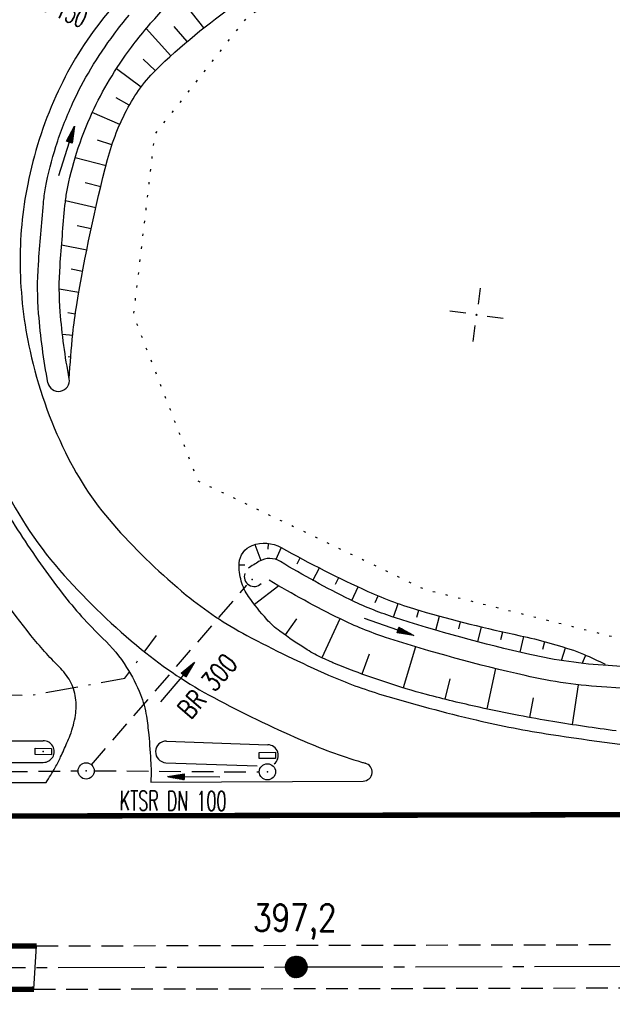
# Model space of a CAD drawing. Extents: x 0 to 1135, y 0 to 594.
# Tile 51 of 153: x 409 to 464, y 328 to 419. Entities that reach past the tile are written whole.
import ezdxf
from ezdxf.enums import TextEntityAlignment as Align

# ---------------------------------------------------------------- set-up
doc = ezdxf.new("R2010")
doc.units = 0
doc.header["$LTSCALE"] = 2
doc.header["$MEASUREMENT"] = 0
for name, pattern in [('ACHSE', [5.5, 4, -0.5, 0.5, -0.5]), ('AUSGEZOGEN', [0]), ('BAB-FM2', [2.6, 1.5, -0.5, 0.1, -0.5]), ('EinAusfädelung', [3.5, 2.5, -1]), ('GESTRICH-X2', [1.5, 1, -0.5]), ('PUNKTX2_STR', [0.6, 0.1, -0.5])]:
    doc.linetypes.add(name, pattern=pattern)
doc.layers.get('0').update_dxf_attribs({"color": 8, "linetype": 'AUSGEZOGEN'})
for name, color, linetype in [('ACHSETOP', 250, 'ACHSE'), ('BAB_FM', 8, 'BAB-FM2'), ('BOESCHG', 8, 'AUSGEZOGEN'), ('DURCHL', 200, 'GESTRICH-X2'), ('EINAUSF', 8, 'EinAusfädelung'), ('FBRTOP', 8, 'AUSGEZOGEN'), ('HEKT_B', 250, 'CONTINUOUS'), ('KANAL', 200, 'GESTRICH-X2'), ('MS-UEBERFAHRT', 8, 'GESTRICH-X2'), ('MULDE', 8, 'AUSGEZOGEN'), ('NETZ', 250, 'AUSGEZOGEN'), ('NUTZUNG', 8, 'PUNKTX2_STR'), ('PFEIL', 200, 'CONTINUOUS'), ('PFEILTOP', 8, 'AUSGEZOGEN'), ('SCHSYMBOL', 200, 'AUSGEZOGEN'), ('TEXTO', 200, 'CONTINUOUS')]:
    doc.layers.add(name, color=color, linetype=linetype)
doc.styles.add('ROMANS', font='romans.shx', dxfattribs={"width": 0.8})

# ---------------------------------------------------------------- blocks, each defined once
blk = doc.blocks.new('IKR')
at = {"color": 0}
for p, q in [((0, 1), (0, 2.5)), ((-2.5, 0), (-1, 0)), ((1, 0), (2.5, 0)), ((0, -2.5), (0, -1))]:
    blk.add_line(p, q, dxfattribs=at)
blk.add_circle((0, 0), 0.05, dxfattribs=at)
blk.add_point((0, 0), dxfattribs=at)
blk = doc.blocks.new('*X17')
at = {"color": 0}
for p, q in [((212.234, 257.394), (213.242, 258.402)), ((212.236, 257.466), (213.169, 258.4)), ((212.237, 257.326), (213.31, 258.399)), ((212.244, 257.262), (213.373, 258.392)), ((212.244, 257.545), (213.09, 258.391)), ((212.254, 257.202), (213.434, 258.381)), ((212.261, 257.633), (213.003, 258.375)), ((212.268, 257.145), (213.491, 258.368)), ((212.284, 257.09), (213.545, 258.351)), ((212.29, 257.732), (212.903, 258.346)), ((212.303, 257.038), (213.597, 258.333)), ((212.324, 256.988), (213.647, 258.312)), ((212.343, 257.856), (212.779, 258.293)), ((212.347, 256.941), (213.694, 258.288)), ((212.372, 256.895), (213.74, 258.263)), ((212.399, 256.852), (213.783, 258.236)), ((212.428, 256.81), (213.825, 258.207)), ((212.459, 256.77), (213.865, 258.176)), ((212.492, 256.732), (213.903, 258.143)), ((212.526, 256.696), (213.939, 258.109)), ((212.563, 256.662), (213.974, 258.073)), ((212.601, 256.629), (214.006, 258.035)), ((212.64, 256.598), (214.037, 257.995)), ((212.682, 256.569), (214.066, 257.953)), ((212.726, 256.542), (214.093, 257.91)), ((212.771, 256.517), (214.119, 257.864)), ((212.819, 256.493), (214.142, 257.817)), ((212.868, 256.472), (214.163, 257.767)), ((212.92, 256.454), (214.182, 257.715)), ((212.975, 256.437), (214.198, 257.661)), ((213.032, 256.424), (214.211, 257.603)), ((213.092, 256.414), (214.222, 257.543)), ((213.156, 256.407), (214.229, 257.479)), ((213.224, 256.404), (214.232, 257.412)), ((213.296, 256.406), (214.23, 257.339)), ((213.375, 256.414), (214.222, 257.26)), ((213.463, 256.43), (214.205, 257.173)), ((213.563, 256.46), (214.176, 257.073)), ((213.686, 256.512), (214.123, 256.949))]:
    blk.add_line(p, q, dxfattribs=at)
blk = doc.blocks.new('SRMAST2')
at = {"color": 0}
blk.add_circle((0, 0), 0.999, dxfattribs=at)
blk.add_point((0, 0), dxfattribs=at)
blk.add_blockref('*X17', (-213.233, -257.403))
blk = doc.blocks.new('GST')
at = {"color": 0}
blk.add_circle((0, 0), 0.75, dxfattribs=at)
blk.add_point((0, 0), dxfattribs=at)
blk = doc.blocks.new('10')
blk.add_blockref('GST', (0, 0))
blk = doc.blocks.new('13')
blk.add_lwpolyline([(0.755, 1.218), (-0.748, 1.218), (-0.748, 1.801), (0.755, 1.801)], close=True)
at = {"rotation": 180}
blk.add_blockref('GST', (0, 0), dxfattribs=at)
blk = doc.blocks.new('40')
at = {"color": 0}
blk.add_arc((0.025, 0.311), 0.91, 192.5363, 347.4637, dxfattribs=at)
blk.add_point((0, 0), dxfattribs=at)
blk = doc.blocks.new('30')
at = {"color": 0}
for p, q in [((-0.75, -0.29), (-0.75, 0.293)), ((-0.75, 0.293), (0.753, 0.293)), ((0.753, 0.293), (0.753, -0.29)), ((0.753, -0.29), (-0.75, -0.29))]:
    blk.add_line(p, q, dxfattribs=at)
blk.add_point((0, 0), dxfattribs=at)
blk = doc.blocks.new('PFEIL2')
at = {"color": 0}
for p, q in [((0.88, 0.002), (-2.401, -0.012)), ((0.881, -0.271), (0.879, 0.276)), ((0.879, 0.276), (2.429, 0.009)), ((0.911, 0.27), (0.879, 0.265)), ((0.965, 0.261), (0.879, 0.246)), ((1.019, 0.252), (0.879, 0.228)), ((1.073, 0.242), (0.879, 0.209)), ((1.127, 0.233), (0.879, 0.191)), ((1.181, 0.224), (0.879, 0.172)), ((1.235, 0.214), (0.879, 0.154)), ((1.289, 0.205), (0.879, 0.135)), ((1.343, 0.196), (0.879, 0.117)), ((1.397, 0.187), (0.879, 0.098)), ((1.451, 0.177), (0.879, 0.08)), ((1.505, 0.168), (0.879, 0.061)), ((1.559, 0.159), (0.88, 0.043)), ((1.613, 0.149), (0.88, 0.024)), ((1.668, 0.14), (0.88, 0.006)), ((1.722, 0.131), (0.88, -0.013)), ((1.776, 0.121), (0.88, -0.031)), ((1.83, 0.112), (0.88, -0.05)), ((1.884, 0.103), (0.88, -0.068)), ((1.938, 0.094), (0.88, -0.087)), ((1.992, 0.084), (0.88, -0.105)), ((2.046, 0.075), (0.88, -0.124)), ((2.1, 0.066), (0.88, -0.142)), ((2.154, 0.056), (0.88, -0.161)), ((2.208, 0.047), (0.88, -0.179)), ((2.262, 0.038), (0.881, -0.198)), ((2.316, 0.029), (0.881, -0.216)), ((2.37, 0.019), (0.881, -0.235)), ((2.424, 0.01), (0.881, -0.253)), ((2.429, 0.009), (0.881, -0.271))]:
    blk.add_line(p, q, dxfattribs=at)

msp = doc.modelspace()

# ---------------------------------------------------------------- linework, layer by layer
at = {"layer": 'ACHSETOP'}
msp.add_lwpolyline([(25, 330.956), (159.858, 331.26), (434.858, 331.882), (684.857, 332.446), (859.856, 332.841), (950, 333.044)], dxfattribs=at)
msp.add_lwpolyline([(25, 330.956), (159.858, 331.26), (434.858, 331.882), (684.857, 332.446), (859.856, 332.841), (950, 333.044)], dxfattribs=at)
at = {"layer": 'BAB_FM', "flags": 128}
msp.add_lwpolyline([(396.146, 357.071), (410.43, 356.999), (419.021, 358.558), (421.94, 362.49)], dxfattribs=at)
msp.add_lwpolyline([(396.146, 357.071), (410.43, 356.999), (419.021, 358.558), (421.94, 362.49)], dxfattribs=at)
at = {"layer": 'BOESCHG'}
for p, q in [((426.325, 418.637), (423.91, 421.679)), ((426.325, 418.637), (423.91, 421.679)), ((423.274, 416.051), (420.995, 418.57)), ((423.274, 416.051), (420.995, 418.57)), ((424.779, 417.368), (423.592, 418.768)), ((424.779, 417.368), (423.592, 418.768)), ((421.82, 414.678), (420.717, 415.751)), ((421.82, 414.678), (420.717, 415.751)), ((420.523, 413.157), (418.245, 414.857)), ((420.523, 413.157), (418.245, 414.857)), ((419.435, 411.481), (418.233, 412.155)), ((419.435, 411.481), (418.233, 412.155)), ((418.547, 409.69), (416.011, 410.803)), ((418.547, 409.69), (416.011, 410.803)), ((417.83, 407.824), (416.484, 408.271)), ((417.83, 407.824), (416.484, 408.271)), ((417.282, 405.901), (414.426, 406.633)), ((417.282, 405.901), (414.426, 406.633)), ((416.798, 403.96), (415.352, 404.311)), ((416.798, 403.96), (415.352, 404.311)), ((416.34, 402.014), (413.541, 402.652)), ((416.34, 402.014), (413.541, 402.652)), ((415.908, 400.061), (414.629, 400.335)), ((415.908, 400.061), (414.629, 400.335)), ((415.502, 398.103), (413.181, 398.568)), ((415.502, 398.103), (413.181, 398.568)), ((415.122, 396.139), (414.075, 396.334)), ((415.122, 396.139), (414.075, 396.334)), ((414.769, 394.171), (412.965, 394.482)), ((414.769, 394.171), (412.965, 394.482)), ((414.447, 392.197), (413.752, 392.297)), ((414.447, 392.197), (413.752, 392.297)), ((414.206, 390.211), (413.263, 390.306)), ((414.206, 390.211), (413.263, 390.306)), ((414.026, 388.22), (413.783, 388.239)), ((414.026, 388.22), (413.783, 388.239)), ((434.923, 369.129), (435.212, 369.669)), ((434.923, 369.129), (435.212, 369.669)), ((430.096, 368.994), (429.58, 369)), ((430.096, 368.994), (429.58, 369)), ((436.397, 367.594), (436.984, 368.742)), ((436.397, 367.594), (436.984, 368.742)), ((438.478, 367.245), (438.773, 367.848)), ((438.478, 367.245), (438.773, 367.848)), ((433.251, 367.08), (430.995, 365.355)), ((433.251, 367.08), (430.995, 365.355)), ((439.993, 365.73), (440.578, 366.987)), ((439.993, 365.73), (440.578, 366.987)), ((442.137, 365.535), (442.403, 366.168)), ((442.137, 365.535), (442.403, 366.168)), ((443.825, 364.2), (444.268, 365.446)), ((443.825, 364.2), (444.268, 365.446)), ((445.987, 364.204), (446.17, 364.832)), ((445.987, 364.204), (446.17, 364.832)), ((434.889, 364.052), (433.818, 362.549)), ((434.889, 364.052), (433.818, 362.549)), ((438.878, 364.049), (437.213, 360.445)), ((438.878, 364.049), (437.213, 360.445)), ((447.742, 362.995), (448.096, 364.29)), ((447.742, 362.995), (448.096, 364.29)), ((449.857, 363.109), (450.029, 363.778)), ((449.857, 363.109), (450.029, 363.778)), ((451.636, 361.915), (451.969, 363.293)), ((451.636, 361.915), (451.969, 363.293)), ((453.756, 362.127), (453.917, 362.838)), ((453.756, 362.127), (453.917, 362.838)), ((455.546, 360.947), (455.87, 362.409)), ((455.546, 360.947), (455.87, 362.409)), ((445.869, 361.465), (444.711, 357.673)), ((445.869, 361.465), (444.711, 357.673)), ((457.623, 361.231), (457.812, 361.932)), ((457.623, 361.231), (457.812, 361.932)), ((459.353, 360.184), (459.731, 361.368)), ((459.353, 360.184), (459.731, 361.368)), ((441.581, 360.784), (440.919, 358.944)), ((441.581, 360.784), (440.919, 358.944)), ((461.266, 359.925), (461.607, 360.679)), ((461.266, 359.925), (461.607, 360.679)), ((453.26, 359.438), (452.465, 355.712)), ((453.26, 359.438), (452.465, 355.712)), ((449.044, 358.512), (448.568, 356.613)), ((449.044, 358.512), (448.568, 356.613)), ((460.902, 357.953), (460.332, 354.267)), ((460.902, 357.953), (460.332, 354.267)), ((456.723, 356.747), (456.387, 354.928)), ((456.723, 356.747), (456.387, 354.928))]:
    msp.add_line(p, q, dxfattribs=at)
for points in [[(572.212, 351.814, 0.000002), (566.958, 351.798, 0.000356)], [(572.212, 351.814, 0.000002), (566.958, 351.798, 0.000356)], [(413.885, 386.225, -0.010225), (414.219, 390.354, -0.015613), (414.577, 393.044, -0.022794), (417.427, 406.466, -0.060488), (419.329, 411.291, -0.079488), (422.283, 415.135, -0.039319), (429.877, 421.257, -0.026248), (439.306, 427.004, -0.050511), (444.614, 429.211, -0.027697), (452.924, 431.224, -0.02491), (462.346, 432.48, -0.013353), (470.148, 432.917, 0.007961), (483.239, 433.508, 0.019353), (489.495, 434.135, 0.010339), (501.111, 436)], [(413.885, 386.225, -0.010225), (414.219, 390.354, -0.015613), (414.577, 393.044, -0.022794), (417.427, 406.466, -0.060488), (419.329, 411.291, -0.079488), (422.283, 415.135, -0.039319), (429.877, 421.257, -0.026248), (439.306, 427.004, -0.050511), (444.614, 429.211, -0.027697), (452.924, 431.224, -0.02491), (462.346, 432.48, -0.013353), (470.148, 432.917, 0.007961), (483.239, 433.508, 0.019353), (489.495, 434.135, 0.010339), (501.111, 436)], [(413.885, 386.225, -0.026236), (413.056, 392.406, -0.038057), (413.035, 396.628, -0.005349), (413.493, 402.211, -0.021777), (413.669, 403.494, -0.032554), (414.562, 407.069, -0.030102), (416.011, 410.803, -0.02735), (417.602, 413.824, -0.025706), (419.634, 416.851, -0.028177), (422.542, 420.312, -0.031818), (425.446, 423.029, -0.02052), (428.542, 425.371, -0.024568), (431.269, 427.07, -0.017073), (435.28, 429.127, -0.021612), (438.536, 430.491, -0.01056), (441.394, 431.477, -0.012605), (443.81, 432.188, -0.016924), (448.748, 433.328, -0.01464), (454.547, 434.286, -0.007304), (460.749, 435.034, -0.010629), (465.004, 435.392, -0.004752)], [(413.885, 386.225, -0.026236), (413.056, 392.406, -0.038057), (413.035, 396.628, -0.005349), (413.493, 402.211, -0.021777), (413.669, 403.494, -0.032554), (414.562, 407.069, -0.030102), (416.011, 410.803, -0.02735), (417.602, 413.824, -0.025706), (419.634, 416.851, -0.028177), (422.542, 420.312, -0.031818), (425.446, 423.029, -0.02052), (428.542, 425.371, -0.024568), (431.269, 427.07, -0.017073), (435.28, 429.127, -0.021612), (438.536, 430.491, -0.01056), (441.394, 431.477, -0.012605), (443.81, 432.188, -0.016924), (448.748, 433.328, -0.01464), (454.547, 434.286, -0.007304), (460.749, 435.034, -0.010629), (465.004, 435.392, -0.004752)], [(411.919, 385.855, -0.026236), (411.062, 392.244, -0.038057), (411.04, 396.771, -0.005349), (411.502, 402.396, -0.021777), (411.701, 403.852, -0.032554), (412.657, 407.679, -0.030102), (414.193, 411.637, -0.02735), (415.887, 414.851, -0.025706), (418.033, 418.05, -0.013298), (419.423, 419.808, -0.031818)], [(411.919, 385.855, -0.026236), (411.062, 392.244, -0.038057), (411.04, 396.771, -0.005349), (411.502, 402.396, -0.021777), (411.701, 403.852, -0.032554), (412.657, 407.679, -0.030102), (414.193, 411.637, -0.02735), (415.887, 414.851, -0.025706), (418.033, 418.05, -0.013298), (419.423, 419.808, -0.031818)], [(464.387, 353.686, -0.007926), (458.554, 354.551, -0.007001), (455.414, 355.113, -0.005968), (451.75, 355.868, -0.011758), (446.889, 357.05, -0.014936), (443.118, 358.183, -0.007877), (440.194, 359.209, -0.012111), (438.32, 359.952, -0.004237), (437.987, 360.097, -0.001982), (437.279, 360.415, -0.033929), (435.863, 361.178, -0.01779), (433.33, 362.903, -0.051138), (432.132, 363.988, -0.030532), (430.45, 366.103, -0.084405), (429.776, 367.525, -0.080039), (429.586, 369.173, -0.300012), (430.781, 370.818, -0.218532), (433.457, 370.628)], [(464.387, 353.686, -0.007926), (458.554, 354.551, -0.007001), (455.414, 355.113, -0.005968), (451.75, 355.868, -0.011758), (446.889, 357.05, -0.014936), (443.118, 358.183, -0.007877), (440.194, 359.209, -0.012111), (438.32, 359.952, -0.004237), (437.987, 360.097, -0.001982), (437.279, 360.415, -0.033929), (435.863, 361.178, -0.01779), (433.33, 362.903, -0.051138), (432.132, 363.988, -0.030532), (430.45, 366.103, -0.084405), (429.776, 367.525, -0.080039), (429.586, 369.173, -0.300012), (430.781, 370.818, -0.218532), (433.457, 370.628)], [(433.457, 370.628, 0.020797), (441.476, 366.573, 0.036523), (446.28, 364.799, 0.017606), (455.527, 362.483, -0.030836), (460.773, 361.021, -0.021928), (461.39, 360.776, -0.006639), (463.38, 359.852)], [(433.457, 370.628, 0.020797), (441.476, 366.573, 0.036523), (446.28, 364.799, 0.017606), (455.527, 362.483, -0.030836), (460.773, 361.021, -0.021928), (461.39, 360.776, -0.006639), (463.38, 359.852)]]:
    msp.add_lwpolyline(points, format="xyb", dxfattribs=at)
at = {"layer": 'DURCHL'}
msp.add_line((415.935, 350.548), (430.281, 367.135), dxfattribs=at)
msp.add_line((415.935, 350.548), (430.281, 367.135), dxfattribs=at)
at = {"layer": 'EINAUSF', "const_width": 0.5, "flags": 128}
msp.add_lwpolyline([(441.045, 345.896), (561.958, 346.169)], dxfattribs=at)
msp.add_lwpolyline([(441.045, 345.896), (561.958, 346.169)], dxfattribs=at)
at = {"layer": 'FBRTOP'}
for p, q in [((362.865, 349.003), (411.752, 348.913)), ((362.865, 349.003), (411.752, 348.913)), ((421.431, 348.96), (441.038, 349.056)), ((421.431, 348.96), (441.038, 349.056)), ((410.617, 329.827), (410.864, 333.828)), ((410.617, 329.827), (410.864, 333.828))]:
    msp.add_line(p, q, dxfattribs=at)
at = {"layer": 'FBRTOP', "flags": 128}
for points in [[(626.927, 352.633, 0.007779), (627.603, 357.888, 0.028702), (627.683, 359.323, 0.000474), (627.651, 369.075, 0.000529), (627.605, 377.816, 0.000978), (627.524, 387.707, 0.001478), (627.438, 394.253, 0.059743), (626.831, 398.705, 0.035911), (624.439, 405.767, 0.049045), (621.051, 412.021, 0.052256), (616.755, 417.134, 0.020274), (612.656, 420.78, 0.036255), (610.146, 422.549, 0.016392), (606.59, 424.532, 0.021719), (603.8, 425.821, 0.017234), (599.067, 427.573, 0.019938), (594.874, 428.78, 0.011641), (590.661, 429.71, 0.004588), (579.904, 431.719, 0.009391), (558.546, 435.094, 0.009477), (537.269, 437.638, 0.013398), (517.059, 439.121, 0.010431), (491.042, 439.787, 0.007954), (477.583, 439.637, 0.008352), (464.779, 439.075, 0.022412), (454.011, 437.937, 0.02148), (442.923, 435.769, 0.037594), (437.176, 433.921, 0.026764), (429.509, 430.313, 0.056571), (423.038, 425.825, 0.048175), (416.706, 419.097, 0.059671), (412.646, 412.318, 0.055329), (410.048, 404.205, 0.05341), (409.348, 396.661, 0.050869), (410.266, 388.762, 0.059303), (413.531, 379.411, 0.069617), (418.254, 372.407, 0.037584), (424.699, 366.241, 0.04983), (430.301, 362.502, 0.018891), (437.837, 358.85, 0.030105), (442.77, 357.031, 0.015531), (451.475, 354.696, 0.019925), (458.372, 353.362, 0.00993), (469.685, 351.867, 0.014534), (477.456, 351.224, 0.004376), (490.464, 350.643, 0.007243), (498.328, 350.474, 0.001007), (515.713, 350.389, 0.001671), (526.192, 350.393, 0.000344), (531.629, 350.417, -0.000053), (566.751, 350.594, -0.001004), (582.288, 350.64, -0.000531), (611.651, 350.636)], [(626.927, 352.633, 0.007779), (627.603, 357.888, 0.028702), (627.683, 359.323, 0.000474), (627.651, 369.075, 0.000529), (627.605, 377.816, 0.000978), (627.524, 387.707, 0.001478), (627.438, 394.253, 0.059743), (626.831, 398.705, 0.035911), (624.439, 405.767, 0.049045), (621.051, 412.021, 0.052256), (616.755, 417.134, 0.020274), (612.656, 420.78, 0.036255), (610.146, 422.549, 0.016392), (606.59, 424.532, 0.021719), (603.8, 425.821, 0.017234), (599.067, 427.573, 0.019938), (594.874, 428.78, 0.011641), (590.661, 429.71, 0.004588), (579.904, 431.719, 0.009391), (558.546, 435.094, 0.009477), (537.269, 437.638, 0.013398), (517.059, 439.121, 0.010431), (491.042, 439.787, 0.007954), (477.583, 439.637, 0.008352), (464.779, 439.075, 0.022412), (454.011, 437.937, 0.02148), (442.923, 435.769, 0.037594), (437.176, 433.921, 0.026764), (429.509, 430.313, 0.056571), (423.038, 425.825, 0.048175), (416.706, 419.097, 0.059671), (412.646, 412.318, 0.055329), (410.048, 404.205, 0.05341), (409.348, 396.661, 0.050869), (410.266, 388.762, 0.059303), (413.531, 379.411, 0.069617), (418.254, 372.407, 0.037584), (424.699, 366.241, 0.04983), (430.301, 362.502, 0.018891), (437.837, 358.85, 0.030105), (442.77, 357.031, 0.015531), (451.475, 354.696, 0.019925), (458.372, 353.362, 0.00993), (469.685, 351.867, 0.014534), (477.456, 351.224, 0.004376), (490.464, 350.643, 0.007243), (498.328, 350.474, 0.001007), (515.713, 350.389, 0.001671), (526.192, 350.393, 0.000344), (531.629, 350.417, -0.000053), (566.751, 350.594, -0.001004), (582.288, 350.64, -0.000531), (611.651, 350.636)], [(407.53, 416.629, 0.035848), (406.918, 416.567, 0.08174), (406.662, 416.478, 0.116689), (405.766, 415.673, 0.054193), (404.54, 413.421, 0.030234), (403.681, 410.914, 0.017576), (402.624, 406.484, 0.034388), (401.73, 399.672, 0.032617), (401.756, 392.43, 0.051586), (403.127, 384.529, 0.055653), (405.928, 377.64, 0.019933), (409.341, 371.909, 0.019765), (413.23, 366.422, 0.038318), (416.995, 362.237, -0.062415), (419.186, 359.553, -0.043693), (420.467, 357.048, -0.058988), (421.018, 355.034, -0.014204), (421.227, 353.322, -0.009265), (421.423, 350.686, -0.012706), (421.44, 350.119, -0.006222), (421.431, 348.96)], [(407.53, 416.629, 0.035848), (406.918, 416.567, 0.08174), (406.662, 416.478, 0.116689), (405.766, 415.673, 0.054193), (404.54, 413.421, 0.030234), (403.681, 410.914, 0.017576), (402.624, 406.484, 0.034388), (401.73, 399.672, 0.032617), (401.756, 392.43, 0.051586), (403.127, 384.529, 0.055653), (405.928, 377.64, 0.019933), (409.341, 371.909, 0.019765), (413.23, 366.422, 0.038318), (416.995, 362.237, -0.062415), (419.186, 359.553, -0.043693), (420.467, 357.048, -0.058988), (421.018, 355.034, -0.014204), (421.227, 353.322, -0.009265), (421.423, 350.686, -0.012706), (421.44, 350.119, -0.006222), (421.431, 348.96)], [(411.752, 348.913, 0.014581), (412.596, 350.308, 0.02177), (413.093, 351.281, 0.004565), (413.673, 352.583, 0.008467), (413.967, 353.293, 0.057475), (414.461, 355.142, 0.068946), (414.475, 356.739, 0.046531), (414.289, 357.562, 0.050544), (413.975, 358.272, 0.068254), (412.953, 359.607, -0.029286), (410.347, 362.514, -0.021657), (405.128, 369.684, -0.024327), (401.087, 376.467, -0.055551), (399.674, 380.029, -0.018375), (397.042, 391.279, -0.057936), (396.58, 397.236, -0.037766), (397.619, 406.326)], [(411.752, 348.913, 0.014581), (412.596, 350.308, 0.02177), (413.093, 351.281, 0.004565), (413.673, 352.583, 0.008467), (413.967, 353.293, 0.057475), (414.461, 355.142, 0.068946), (414.475, 356.739, 0.046531), (414.289, 357.562, 0.050544), (413.975, 358.272, 0.068254), (412.953, 359.607, -0.029286), (410.347, 362.514, -0.021657), (405.128, 369.684, -0.024327), (401.087, 376.467, -0.055551), (399.674, 380.029, -0.018375), (397.042, 391.279, -0.057936), (396.58, 397.236, -0.037766), (397.619, 406.326)]]:
    msp.add_lwpolyline(points, format="xyb", dxfattribs=at)
at = {"layer": 'FBRTOP'}
msp.add_lwpolyline([(407.53, 416.629, 0.068464), (403.67, 405.494, 0.05341), (402.841, 396.57, 0.050869), (403.912, 387.358, 0.059303), (407.684, 376.556, 0.069617), (413.416, 368.057, 0.037584), (420.566, 361.215, 0.04983), (427.244, 356.758, 0.018891), (435.222, 352.891, 0.030105), (440.89, 350.801, 0.00054), (441.204, 350.707, 0.019925)], format="xyb", dxfattribs=at)
msp.add_lwpolyline([(407.53, 416.629, 0.068464), (403.67, 405.494, 0.05341), (402.841, 396.57, 0.050869), (403.912, 387.358, 0.059303), (407.684, 376.556, 0.069617), (413.416, 368.057, 0.037584), (420.566, 361.215, 0.04983), (427.244, 356.758, 0.018891), (435.222, 352.891, 0.030105), (440.89, 350.801, 0.00054), (441.204, 350.707, 0.019925)], format="xyb", dxfattribs=at)
at = {"layer": 'FBRTOP', "const_width": 0.5}
msp.add_lwpolyline([(322.923, 345.629), (434.826, 345.882), (441.045, 345.896)], dxfattribs=at)
msp.add_lwpolyline([(322.923, 345.629), (434.826, 345.882), (441.045, 345.896)], dxfattribs=at)
for points in [[(284.041, 333.541, 0), (297.353, 333.571, -0.000001), (410.864, 333.828)], [(284.041, 333.541, 0), (297.353, 333.571, -0.000001), (410.864, 333.828)], [(284.133, 329.541, 0), (297.362, 329.571, -0.000001), (410.617, 329.827)], [(284.133, 329.541, 0), (297.362, 329.571, -0.000001), (410.617, 329.827)]]:
    msp.add_lwpolyline(points, format="xyb", dxfattribs=at)
at = {"layer": 'FBRTOP'}
msp.add_arc((441.032, 349.89), 0.834, 270.39024, 78.16422, dxfattribs=at)
msp.add_arc((441.032, 349.89), 0.834, 270.39024, 78.16422, dxfattribs=at)
at = {"layer": 'KANAL'}
for p, q in [((399.04, 349.819), (414.69, 349.999)), ((416.205, 350.005), (431.434, 349.897))]:
    msp.add_line(p, q, dxfattribs=at)
at = {"layer": 'MS-UEBERFAHRT', "flags": 128}
for points in [[(410.864, 333.828, 0), (434.853, 333.882), (610.803, 334.279)], [(410.864, 333.828, 0), (434.853, 333.882), (610.803, 334.279)], [(410.617, 329.827, 0), (434.862, 329.882), (610.977, 330.279)], [(410.617, 329.827, 0), (434.862, 329.882), (610.977, 330.279)]]:
    msp.add_lwpolyline(points, format="xyb", dxfattribs=at)
at = {"layer": 'MULDE'}
for p, q in [((431.021, 370.897), (431.593, 369.435)), ((431.021, 370.897), (431.593, 369.435)), ((432.247, 371.006), (432.223, 370.478)), ((432.247, 371.006), (432.223, 370.478)), ((433.457, 370.628), (432.976, 369.521)), ((433.457, 370.628), (432.976, 369.521))]:
    msp.add_line(p, q, dxfattribs=at)
for points in [[(569.794, 371.683, -0.001489), (554.324, 370.671, -0.002267), (545.18, 370.141, -0.000307), (536.547, 369.685, 0.000318), (528.212, 369.245, 0.057924), (489.448, 362.628, -0.086447), (463.652, 359.717, -0.040585), (456.435, 360.744, -0.022765), (443.724, 364.232, -0.035965), (439.807, 365.821, -0.021236), (433.39, 369.324, -0.021236)], [(569.794, 371.683, -0.001489), (554.324, 370.671, -0.002267), (545.18, 370.141, -0.000307), (536.547, 369.685, 0.000318), (528.212, 369.245, 0.057924), (489.448, 362.628, -0.086447), (463.652, 359.717, -0.040585), (456.435, 360.744, -0.022765), (443.724, 364.232, -0.035965), (439.807, 365.821, -0.021236), (433.39, 369.324, -0.021236)], [(569.137, 369.634, -0.001412), (554.449, 368.675, -0.002267), (545.287, 368.144, -0.000307), (536.651, 367.688, 0.000318), (528.319, 367.248, 0.057924), (490.01, 360.708, -0.086447), (463.532, 357.721, -0.040585), (455.993, 358.793, -0.022765), (443.108, 362.33, -0.035965), (438.924, 364.027, -0.021236), (432.358, 367.611, -0.021236)], [(569.137, 369.634, -0.001412), (554.449, 368.675, -0.002267), (545.287, 368.144, -0.000307), (536.651, 367.688, 0.000318), (528.319, 367.248, 0.057924), (490.01, 360.708, -0.086447), (463.532, 357.721, -0.040585), (455.993, 358.793, -0.022765), (443.108, 362.33, -0.035965), (438.924, 364.027, -0.021236), (432.358, 367.611, -0.021236)], [(374.007, 352.807, 0.000637), (382.956, 352.764, 0.000637), (391.906, 352.743, 0.000697), (401.694, 352.747, 0.000697), (411.482, 352.778)], [(374.007, 352.807, 0.000637), (382.956, 352.764, 0.000637), (391.906, 352.743, 0.000697), (401.694, 352.747, 0.000697), (411.482, 352.778)], [(374, 350.807, 0.000637), (382.952, 350.764, 0.000637), (391.904, 350.743, 0.000697), (401.695, 350.747, 0.000697), (411.485, 350.778)], [(374, 350.807, 0.000637), (382.952, 350.764, 0.000637), (391.904, 350.743, 0.000697), (401.695, 350.747, 0.000697), (411.485, 350.778)]]:
    msp.add_lwpolyline(points, format="xyb", dxfattribs=at)
for points in [[(422.883, 352.75), (432.229, 352.412)], [(422.883, 352.75), (432.229, 352.412)], [(422.81, 350.752), (431.256, 350.446)], [(422.81, 350.752), (431.256, 350.446)]]:
    msp.add_lwpolyline(points, dxfattribs=at)
for centre, radius, start, end in [((412.899, 386.055), 1, 191.52772, 9.76965), ((412.899, 386.055), 1, 191.52772, 9.76965), ((451.91, 334.89), 40.084, 120.70552, 122.45017), ((451.91, 334.89), 40.084, 120.70552, 122.45017), ((432.392, 367.756), 1.859, 57.53114, 120.70552), ((432.392, 367.756), 1.859, 57.53114, 120.70552), ((411.498, 351.778), 1, 269.29309, 90.90803), ((411.498, 351.778), 1, 269.29309, 90.90803), ((422.856, 351.751), 1, 88.4603, 267.39002), ((422.856, 351.751), 1, 88.4603, 267.39002), ((432.193, 351.412), 1, 309.38079, 87.97955), ((432.193, 351.412), 1, 309.38079, 87.97955)]:
    msp.add_arc(centre, radius, start, end, dxfattribs=at)
at = {"layer": 'NUTZUNG', "flags": 128}
msp.add_lwpolyline([(462.346, 432.48), (446.34, 426.166), (430.474, 419.847), (421.766, 408.791), (419.806, 392.09), (425.752, 376.802), (446.715, 366.767), (467.187, 361.621), (481.831, 358.792), (496.316, 353.854), (611.599, 353.184)], dxfattribs=at)
msp.add_lwpolyline([(462.346, 432.48), (446.34, 426.166), (430.474, 419.847), (421.766, 408.791), (419.806, 392.09), (425.752, 376.802), (446.715, 366.767), (467.187, 361.621), (481.831, 358.792), (496.316, 353.854), (611.599, 353.184)], dxfattribs=at)

# ---------------------------------------------------------------- block references
at = {"layer": 'HEKT_B', "rotation": 81.92865950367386}
msp.add_blockref('SRMAST2', (434.858, 331.882), dxfattribs=at)
msp.add_blockref('SRMAST2', (434.858, 331.882), dxfattribs=at)
at = {"layer": 'NETZ', "rotation": 171.9288}
msp.add_blockref('IKR', (451.499, 392.123), dxfattribs=at)
msp.add_blockref('IKR', (451.499, 392.123), dxfattribs=at)
at = {"layer": 'PFEIL'}
for p, rotation in [((423.87, 358.186), 49.08975950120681), ((425.38, 349.458), 179.704459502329)]:
    msp.add_blockref('PFEIL2', p, dxfattribs=dict(at, rotation=rotation))
at = {"layer": 'PFEILTOP'}
for p, rotation in [((413.622, 407.235), 72.02949459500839), ((413.622, 407.235), 72.02949459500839), ((443.416, 363.281), 340.6868790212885), ((443.416, 363.281), 340.6868790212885)]:
    msp.add_blockref('PFEIL2', p, dxfattribs=dict(at, rotation=rotation))
at = {"layer": 'SCHSYMBOL'}
for name, p, rotation in [('40', (430.781, 367.688), 328.0348444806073), ('40', (430.781, 367.688), 328.0348444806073), ('30', (411.493, 351.777), 179.1441838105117), ('30', (411.493, 351.777), 179.1441838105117), ('13', (432.189, 349.908), 0.1293595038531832), ('13', (432.189, 349.908), 0.1293595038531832), ('10', (415.448, 349.994), 0.1293595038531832), ('10', (415.448, 349.994), 0.1293595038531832)]:
    msp.add_blockref(name, p, dxfattribs=dict(at, rotation=rotation))

# ---------------------------------------------------------------- texts
at = {"layer": 'DURCHL', "style": 'ROMANS', "width": 0.75}
msp.add_text('BR 300', height=1.8, rotation=49.08976, dxfattribs=at).set_placement((427.32, 357.233), align=Align.CENTER)
msp.add_text('BR 300', height=1.8, rotation=49.08976, dxfattribs=at).set_placement((427.32, 357.233), align=Align.CENTER)
at = {"layer": 'HEKT_B', "style": 'ROMANS', "width": 0.8}
msp.add_text('397,2', height=2.5, rotation=0.12936, dxfattribs=at).set_placement((430.861, 335.175))
msp.add_text('397,2', height=2.5, rotation=0.12936, dxfattribs=at).set_placement((430.861, 335.175))
at = {"layer": 'TEXTO', "style": 'ROMANS', "width": 0.6}
for s, rotation, p in [('KR 150', 335.78262, (412.53, 419.705)), ('KTSR DN 100', 359.70446, (423.469, 346.33))]:
    msp.add_text(s, height=1.8, rotation=rotation, dxfattribs=at).set_placement(p, align=Align.CENTER)

doc.saveas('drawing.dxf')
